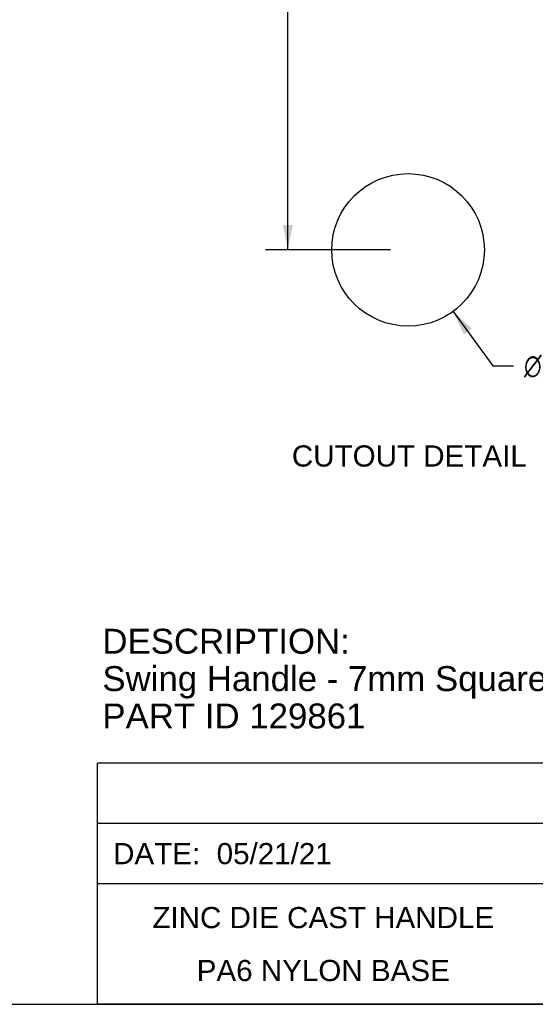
# Model space of a CAD drawing. Header units: inches. Extents: x 0 to 15.7, y 0 to 12.1.
# Tile 7 of 13: x 7.9 to 10.8, y 0 to 5.6. Entities that reach past the tile are written whole.
import ezdxf

# ---------------------------------------------------------------- set-up
doc = ezdxf.new("R2010")
doc.units = ezdxf.units.IN
doc.header["$LTSCALE"] = 0.864286
doc.header["$MEASUREMENT"] = 0
doc.layers.get('0').update_dxf_attribs({"linetype": 'CONTINUOUS'})
doc.styles.get("Standard").update_dxf_attribs({"font": 'arial.ttf'})
doc.styles.add('TEXTSTYLE_1', font='gdt', dxfattribs={"width": 0.8})
doc.dimstyles.new('DIMSTYLE_1', dxfattribs={"dimtxt": 0.121429, "dimasz": 0.142857, "dimexe": 0.09, "dimexo": 0.07, "dimgap": 0.0425, "dimtad": 0, "dimtih": 1, "dimtoh": 1, "dimdec": 3, "dimzin": 4, "dimdsep": 46, "dimtxsty": 'Standard', "dimblk": '_FILLED', "dimblk1": '_FILLED', "dimblk2": '_FILLED', "dimcen": 0.09, "dimadec": 3, "dimazin": 1, "dimtfac": 1, "dimtdec": 3, "dimtofl": 0, "dimtmove": 0, "dimatfit": 3, "dimldrblk": '_FILLED', "dimfxl": 0, "dimtolj": 1, "dimtzin": 4, "dimarcsym": 0})
doc.dimstyles.new('DIMSTYLE_3', dxfattribs={"dimtxt": 0.121429, "dimasz": 0.142857, "dimexe": 0.09, "dimexo": 0.07, "dimgap": 0.09, "dimtad": 0, "dimtih": 1, "dimtoh": 1, "dimdec": 3, "dimzin": 4, "dimdsep": 46, "dimtxsty": 'Standard', "dimblk": '_FILLED', "dimblk1": '_FILLED', "dimblk2": '_FILLED', "dimcen": 0.09, "dimadec": 3, "dimazin": 1, "dimtfac": 1, "dimtdec": 3, "dimtofl": 0, "dimtmove": 0, "dimatfit": 1, "dimldrblk": '_FILLED', "dimfxl": 0, "dimtolj": 1, "dimtzin": 4, "dimarcsym": 0})

# ---------------------------------------------------------------- blocks, each defined once
blk = doc.blocks.new('_FILLED')
at = {"color": 0, "linetype": 'ByBlock'}
blk.add_solid([(0, 0), (-1, 0.2), (-1, -0.2)], dxfattribs=at)
blk = doc.blocks.new('*D4')
at = {"color": 2, "linetype": 'Continuous'}
for p, q in [((10.343, 3.9756), (10.5713, 3.664)), ((10.5713, 3.664), (10.6891, 3.664))]:
    blk.add_line(p, q, dxfattribs=at)
at = {"color": 2, "linetype": 'Continuous', "xscale": 0.1428571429, "yscale": 0.1428571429, "zscale": 0.1428571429, "rotation": 126.2296987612}
blk.add_blockref('_FILLED', (10.343, 3.9756), dxfattribs=at)
at = {"color": 2, "linetype": 'Continuous', "insert": (10.7499, 3.7248), "char_height": 0.121429, "width": 0.491884, "attachment_point": 1, "line_spacing_factor": 0.9, "style": 'TEXTSTYLE_1'}
blk.add_mtext('{\\fgdt;n}\\fArial;.875', dxfattribs=at)
blk = doc.blocks.new('*D5')
at = {"color": 2, "linetype": 'Continuous'}
for p, q in [((9.9845, 7.9535), (9.2665, 7.9535)), ((9.395, 7.9535), (9.395, 6.3394)), ((9.395, 4.3285), (9.395, 5.9144)), ((9.9845, 4.3285), (9.2665, 4.3285))]:
    blk.add_line(p, q, dxfattribs=at)
at = {"color": 2, "linetype": 'Continuous', "xscale": 0.1428571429, "yscale": 0.1428571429, "zscale": 0.1428571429}
for p, rotation in [((9.395, 7.9535), 90), ((9.395, 4.3285), 270)]:
    blk.add_blockref('_FILLED', p, dxfattribs=dict(at, rotation=rotation))
at = {"color": 2, "linetype": 'Continuous', "insert": (9.395, 6.2787), "char_height": 0.121429, "width": 0.56599, "attachment_point": 2, "line_spacing_factor": 0.9}
blk.add_mtext('3.625\\P\\fgdt;{\\fgdt;`}\\fArial;0.010', dxfattribs=at)

msp = doc.modelspace()

# ---------------------------------------------------------------- linework, layer by layer
at = {"color": 2, "linetype": 'Continuous'}
for p, q in [((15.7143, 1.3834), (8.3036, 1.3834)), ((8.3036, 0), (8.3036, 1.3834)), ((15.7143, 1.0374), (8.3036, 1.0374)), ((15.7143, 0.6917), (8.3036, 0.6917)), ((15.7143, 0), (8.3036, 0))]:
    msp.add_line(p, q, dxfattribs=at)
at = {"color": 7, "linetype": 'Continuous'}
msp.add_line((0, 0), (15.7143, 0), dxfattribs=at)
at = {"color": 3, "linetype": 'Continuous'}
msp.add_circle((10.0845, 4.3285), 0.4375, dxfattribs=at)

# ---------------------------------------------------------------- texts
at = {"color": 2, "linetype": 'Continuous'}
for s, insert, char_height, width, attachment_point, line_spacing_factor in [('CUTOUT DETAIL', (10.0918, 3.2067), 0.121429, 1.345194, 2, 0.9), ('DESCRIPTION:\\PSwing Handle - 7mm Square Bit Black w/key - Zinc Die Cast - Black\\PPART ID 129861', (8.3314, 2.1545), 0.142857, 5.979819, 1, 0.9), ('DATE:  05/21/21', (8.3929, 0.9253), 0.121429, 1.252204, 1, 0.9), ('ZINC DIE CAST HANDLE\\PPA6 NYLON BASE', (9.5982, 0.5583), 0.121429, 1.956399, 2, 1.5)]:
    msp.add_mtext(s, dxfattribs=dict(at, insert=insert, char_height=char_height, width=width, attachment_point=attachment_point, line_spacing_factor=line_spacing_factor))

# ---------------------------------------------------------------- dimensions: what is measured, and where the dimension line sits
dim = msp.add_linear_dim(base=(9.395, 4.3285), p1=(10.0545, 7.9535), p2=(10.0545, 4.3285), angle=270, text='<>\\P%%p0.010', dimstyle='DIMSTYLE_1', dxfattribs=at)
dim.commit()
dim.dimension.update_dxf_attribs({"geometry": '*D5', "text_midpoint": (9.395, 6.1269), "dimtype": 160})
dim = msp.add_diameter_dim_2p(p1=(10.343, 3.9756), p2=(9.8259, 4.6814), text='%%c<>', dimstyle='DIMSTYLE_3', override={"dimpost": '<>'}, dxfattribs=at)
dim.commit()
dim.dimension.update_dxf_attribs({"geometry": '*D4', "text_midpoint": (10.9958, 3.664), "dimtype": 163})

doc.saveas('drawing.dxf')
